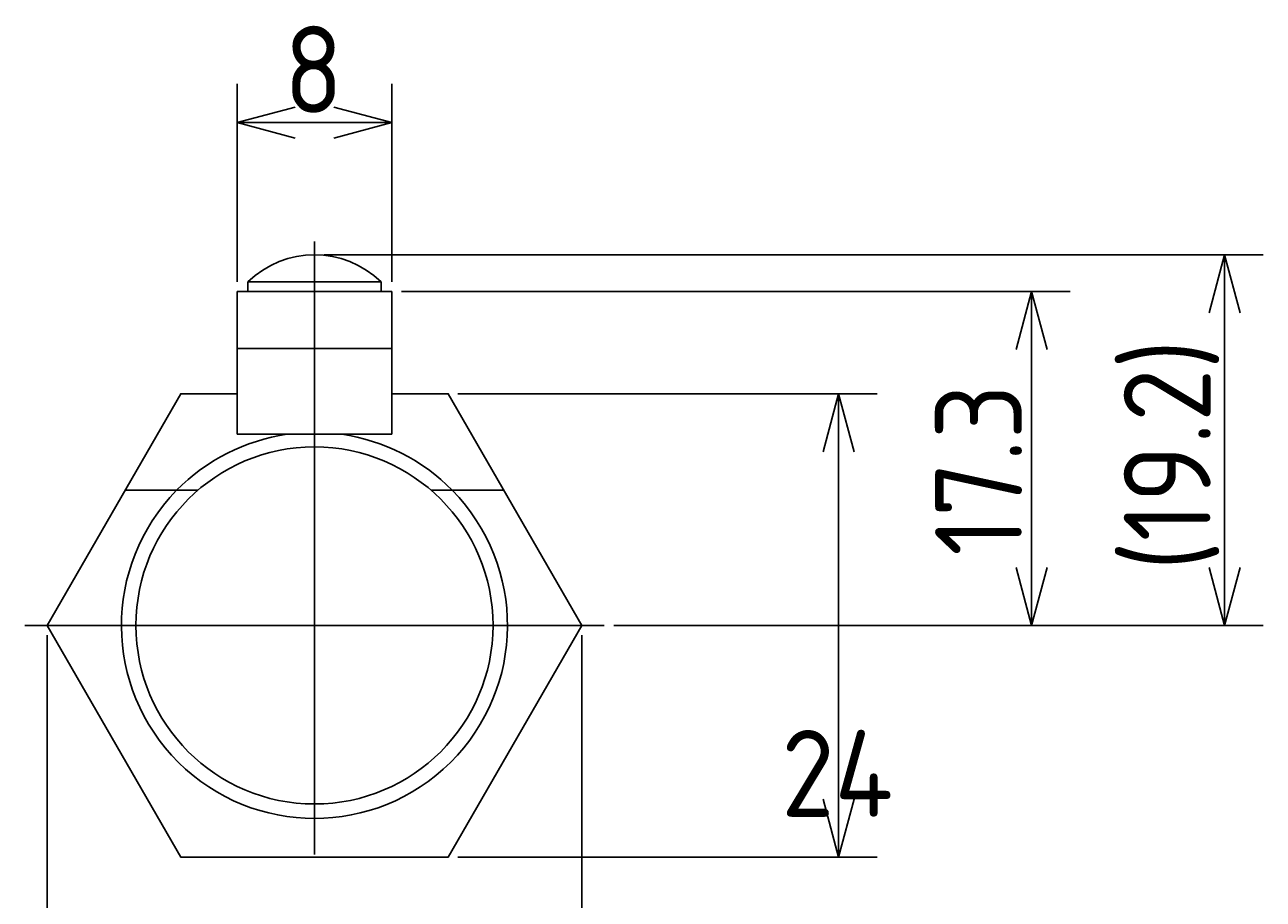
# Model space of a CAD drawing. Extents: x 143 to 297, y 125 to 216.
# Tile 6 of 6: x 232 to 297, y 161 to 206. Entities that reach past the tile are written whole.
import ezdxf

# ---------------------------------------------------------------- set-up
doc = ezdxf.new("R2010")
doc.units = 0
doc.linetypes.add('CENTER', pattern=[50.8, 31.75, -6.35, 6.35, -6.35])
doc.layers.get('0').update_dxf_attribs({"linetype": 'CONTINUOUS'})
doc.layers.get('DEFPOINTS').update_dxf_attribs({"linetype": 'CONTINUOUS'})
doc.layers.add('図形', color=7, linetype='CONTINUOUS')
doc.layers.add('寸法_文字', color=3, linetype='CONTINUOUS')
doc.layers.get('0').off()
doc.styles.add('DIMENSION', font='isocp.shx', dxfattribs={"bigfont": 'bigfont.shx'})
doc.dimstyles.get("Standard").update_dxf_attribs({"dimtxt": 0.18, "dimasz": 0.18, "dimexe": 0.18, "dimexo": 0.0625, "dimgap": 0.09, "dimtad": 0, "dimtih": 1, "dimtoh": 1, "dimzin": 0, "dimcen": 0.09, "dimazin": 3, "dimtfac": 1, "dimtofl": 0, "dimtmove": 0, "dimatfit": 3})

# ---------------------------------------------------------------- blocks, each defined once
blk = doc.blocks.new('_OPEN30')
at = {"color": 0, "linetype": 'BYBLOCK'}
for p, q in [((-1, 0.268), (0, 0)), ((0, 0), (-1, -0.268)), ((0, 0), (-1, 0))]:
    blk.add_line(p, q, dxfattribs=at)
blk = doc.blocks.new('*U133')
at = {"layer": '寸法_文字', "color": 3, "style": 'DIMENSION'}
blk.add_text('8', height=4.5, dxfattribs=at).set_placement((245.822, 201.313))
blk = doc.blocks.new('*D132')
at = {"layer": 'DEFPOINTS', "color": 0, "linetype": 'BYBLOCK'}
for p in [(243.397, 200.813), (243.397, 192.063), (251.397, 192.063)]:
    blk.add_point(p, dxfattribs=at)
at = {"layer": '寸法_文字', "color": 3, "linetype": 'BYBLOCK'}
for p, q in [((243.397, 192.563), (243.397, 202.813)), ((251.397, 192.563), (251.397, 202.813)), ((248.397, 200.813), (246.397, 200.813))]:
    blk.add_line(p, q, dxfattribs=at)
at = {"layer": '図形'}
blk.add_blockref('*U133', (0, 0), dxfattribs=at)
at = {"layer": '寸法_文字', "color": 3, "linetype": 'BYBLOCK', "xscale": 3, "yscale": 3, "zscale": 3, "rotation": 180}
blk.add_blockref('_OPEN30', (243.397, 200.813), dxfattribs=at)
at = {"layer": '寸法_文字', "color": 3, "linetype": 'BYBLOCK', "xscale": 3, "yscale": 3, "zscale": 3}
blk.add_blockref('_OPEN30', (251.397, 200.813), dxfattribs=at)
blk = doc.blocks.new('*D134')
at = {"layer": 'DEFPOINTS', "color": 0, "linetype": 'BYBLOCK'}
for p in [(254.325, 186.763), (274.554, 186.763), (254.325, 162.763)]:
    blk.add_point(p, dxfattribs=at)
at = {"layer": '寸法_文字', "color": 3, "linetype": 'BYBLOCK'}
for p, q in [((254.825, 186.763), (276.554, 186.763)), ((274.554, 165.763), (274.554, 183.763)), ((254.825, 162.763), (276.554, 162.763))]:
    blk.add_line(p, q, dxfattribs=at)
at = {"layer": '寸法_文字', "color": 3, "linetype": 'BYBLOCK', "xscale": 3, "yscale": 3, "zscale": 3}
for p, rotation in [((274.554, 186.763), 90), ((274.554, 162.763), 270)]:
    blk.add_blockref('_OPEN30', p, dxfattribs=dict(at, rotation=rotation))
at = {"layer": '寸法_文字', "color": 3, "style": 'DIMENSION'}
blk.add_text('24', height=4.5, dxfattribs=at).set_placement((271.582, 164.845))
blk = doc.blocks.new('*U136')
at = {"layer": '寸法_文字', "color": 3, "style": 'DIMENSION'}
blk.add_text('17.3', height=4.5, rotation=90, dxfattribs=at).set_placement((284.054, 178.369))
blk = doc.blocks.new('*D135')
at = {"layer": 'DEFPOINTS', "color": 0, "linetype": 'BYBLOCK'}
for p in [(251.397, 192.063), (284.554, 192.063), (262.408, 174.763)]:
    blk.add_point(p, dxfattribs=at)
at = {"layer": '寸法_文字', "color": 3, "linetype": 'BYBLOCK'}
for p, q in [((251.897, 192.063), (286.554, 192.063)), ((284.554, 177.763), (284.554, 189.063)), ((262.908, 174.763), (286.554, 174.763))]:
    blk.add_line(p, q, dxfattribs=at)
at = {"layer": '図形'}
blk.add_blockref('*U136', (0, 0), dxfattribs=at)
at = {"layer": '寸法_文字', "color": 3, "linetype": 'BYBLOCK', "xscale": 3, "yscale": 3, "zscale": 3}
for p, rotation in [((284.554, 192.063), 90), ((284.554, 174.763), 270)]:
    blk.add_blockref('_OPEN30', p, dxfattribs=dict(at, rotation=rotation))
blk = doc.blocks.new('*U138')
at = {"layer": '寸法_文字', "color": 3, "style": 'DIMENSION'}
blk.add_text('(27.7)', height=4.5, dxfattribs=at).set_placement((240.197, 146.538))
blk = doc.blocks.new('*D137')
at = {"layer": 'DEFPOINTS', "color": 0, "linetype": 'BYBLOCK'}
for p in [(233.541, 174.763), (261.253, 174.763), (233.541, 145.813)]:
    blk.add_point(p, dxfattribs=at)
at = {"layer": '寸法_文字', "color": 3, "linetype": 'BYBLOCK'}
for p, q in [((233.541, 174.263), (233.541, 143.813)), ((261.253, 174.263), (261.253, 143.813)), ((258.253, 145.813), (236.541, 145.813))]:
    blk.add_line(p, q, dxfattribs=at)
at = {"layer": '図形'}
blk.add_blockref('*U138', (0, 0), dxfattribs=at)
at = {"layer": '寸法_文字', "color": 3, "linetype": 'BYBLOCK', "xscale": 3, "yscale": 3, "zscale": 3, "rotation": 180}
blk.add_blockref('_OPEN30', (233.541, 145.813), dxfattribs=at)
at = {"layer": '寸法_文字', "color": 3, "linetype": 'BYBLOCK', "xscale": 3, "yscale": 3, "zscale": 3}
blk.add_blockref('_OPEN30', (261.253, 145.813), dxfattribs=at)
blk = doc.blocks.new('*U145')
at = {"layer": '寸法_文字', "color": 3, "style": 'DIMENSION'}
blk.add_text('(19.2)', height=4.5, rotation=90, dxfattribs=at).set_placement((293.829, 177.605))
blk = doc.blocks.new('*D144')
at = {"layer": 'DEFPOINTS', "color": 0, "linetype": 'BYBLOCK'}
for p in [(247.397, 193.963), (294.554, 193.963), (262.408, 174.763)]:
    blk.add_point(p, dxfattribs=at)
at = {"layer": '寸法_文字', "color": 3, "linetype": 'BYBLOCK'}
for p, q in [((247.897, 193.963), (296.554, 193.963)), ((294.554, 177.763), (294.554, 190.963)), ((262.908, 174.763), (296.554, 174.763))]:
    blk.add_line(p, q, dxfattribs=at)
at = {"layer": '図形'}
blk.add_blockref('*U145', (0, 0), dxfattribs=at)
at = {"layer": '寸法_文字', "color": 3, "linetype": 'BYBLOCK', "xscale": 3, "yscale": 3, "zscale": 3}
for p, rotation in [((294.554, 193.963), 90), ((294.554, 174.763), 270)]:
    blk.add_blockref('_OPEN30', p, dxfattribs=dict(at, rotation=rotation))

msp = doc.modelspace()

# ---------------------------------------------------------------- linework, layer by layer
at = {"layer": '図形', "color": 3, "linetype": 'CENTER'}
for p, q in [((247.397, 194.651), (247.397, 161.389)), ((262.408, 174.763), (232.386, 174.763))]:
    msp.add_line(p, q, dxfattribs=at)
at = {"layer": '図形', "color": 0, "linetype": 'BYBLOCK'}
for p, q in [((250.847, 192.563), (243.947, 192.563)), ((243.947, 192.563), (243.947, 192.063)), ((250.847, 192.563), (250.847, 192.063)), ((243.397, 192.063), (243.397, 184.663)), ((243.397, 192.063), (251.397, 192.063)), ((251.397, 192.063), (251.397, 184.663)), ((243.397, 189.113), (251.397, 189.113)), ((243.397, 184.663), (251.397, 184.663)), ((241.35, 181.763), (237.582, 181.763)), ((257.212, 181.763), (253.444, 181.763))]:
    msp.add_line(p, q, dxfattribs=at)
msp.add_lwpolyline([(243.397, 186.763), (240.469, 186.763), (233.541, 174.763), (240.469, 162.763), (254.325, 162.763), (261.253, 174.763), (254.325, 186.763), (251.397, 186.763)], dxfattribs=at)
msp.add_circle((247.397, 174.763), 9.25, dxfattribs=at)
for centre, radius, start, end in [((247.397, 189.012), 4.951, 45.82566, 134.17434), ((247.397, 174.763), 10, 98.10961, 135.573), ((247.397, 174.763), 10, 44.427, 81.89039), ((247.397, 174.763), 10, 135.573, 44.427)]:
    msp.add_arc(centre, radius, start, end, dxfattribs=at)

# ---------------------------------------------------------------- dimensions: what is measured, and where the dimension line sits
at = {"layer": '寸法_文字', "color": 3, "linetype": 'BYBLOCK'}
for base, p1, p2, override, picture, middle in [((243.397, 200.813), (251.397, 192.063), (243.397, 192.063), {"dimscale": 1, "dimclrd": 3, "dimclre": 3, "dimclrt": 3}, '*D132', (247.397, 203.563)), ((233.541, 145.813), (261.253, 174.763), (233.541, 174.763), {"dimscale": 1, "dimdec": 1, "dimpost": '(<>)', "dimclrd": 3, "dimclre": 3, "dimclrt": 3}, '*D137', (247.397, 148.788))]:
    dim = msp.add_linear_dim(base=base, p1=p1, p2=p2, dimstyle='Standard', override=override, dxfattribs=at)
    dim.commit()
    dim.dimension.update_dxf_attribs({"geometry": picture, "text_midpoint": middle})
for base, p2, override, picture, middle in [((294.554, 193.963), (247.397, 193.963), {"dimscale": 1, "dimpost": '(<>)', "dimclrd": 3, "dimclre": 3, "dimclrt": 3}, '*D144', (291.578, 184.363)), ((284.554, 192.063), (251.397, 192.063), {"dimscale": 1, "dimpost": '<>', "dimclrd": 3, "dimclre": 3, "dimclrt": 3}, '*D135', (281.804, 183.413))]:
    dim = msp.add_linear_dim(base=base, p1=(262.408, 174.763), p2=p2, angle=90, dimstyle='Standard', override=override, dxfattribs=at)
    dim.commit()
    dim.dimension.update_dxf_attribs({"geometry": picture, "text_midpoint": middle})
dim = msp.add_linear_dim(base=(274.554, 186.763), p1=(254.325, 162.763), p2=(254.325, 186.763), angle=90, dimstyle='Standard', override={"dimscale": 1, "dimclrd": 3, "dimclre": 3, "dimclrt": 3, "dimtmove": 2}, dxfattribs=at)
dim.commit()
dim.dimension.update_dxf_attribs({"geometry": '*D134', "text_midpoint": (271.582, 170.695), "dimtype": 128})

doc.saveas('drawing.dxf')
